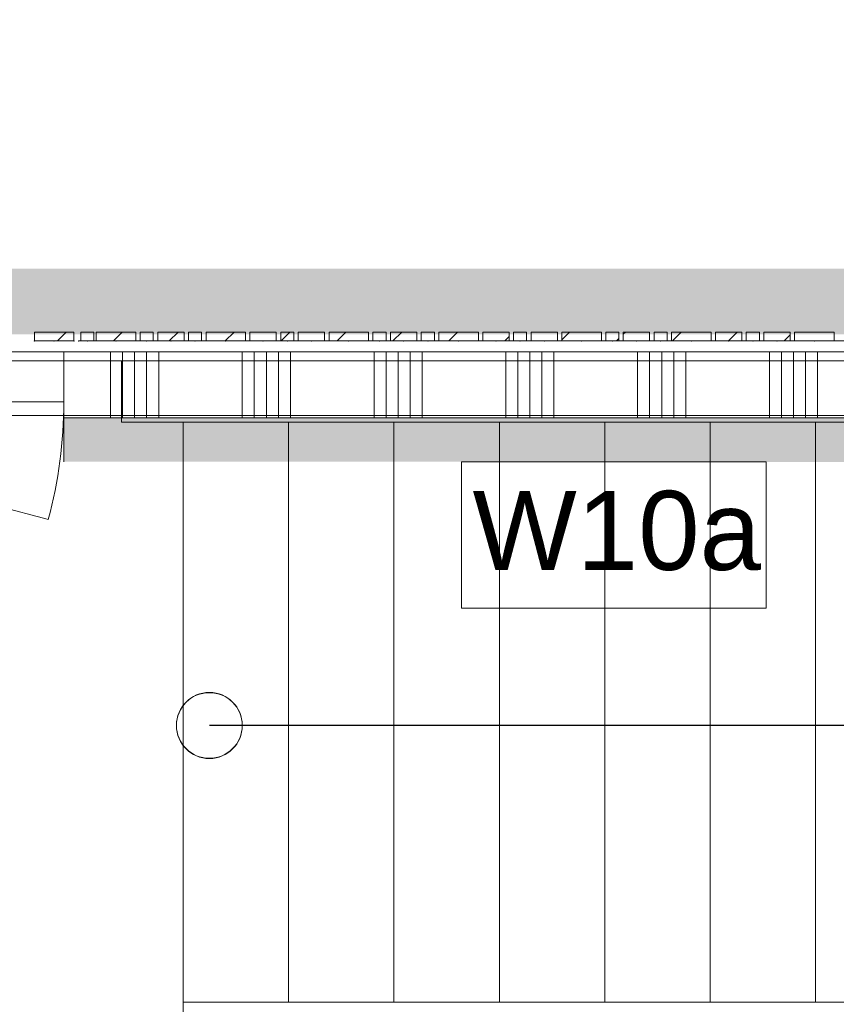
# Model space of a CAD drawing. Header units: millimetres. Extents: x -850 to 154668, y -24973 to 71030.
# Tile 192 of 212: x 75393 to 77252, y 13766 to 16008. Entities that reach past the tile are written whole.
import ezdxf

# ---------------------------------------------------------------- set-up
doc = ezdxf.new("R2010")
doc.units = ezdxf.units.MM
doc.header["$MEASUREMENT"] = 0
doc.linetypes.add('B0703', pattern=[468.700004, 312.5, -156.200004])
for name, color, linetype in [('Info Wandafwerking aanduiding', 7, 'Continuous'), ('Info Wandafwerking aanduiding Doorsnede-arcering', 7, 'Continuous'), ('New_22 NC Binnenwanden', 7, 'Continuous'), ('New_22 NC Binnenwanden Deuren', 7, 'Continuous'), ('New_22 NC Binnenwanden Doorsnede-arcering', 7, 'Continuous'), ('New_23 Vloeren', 7, 'Continuous'), ('New_24 Trappen', 7, 'Continuous'), ('New_Info Wandafwerking aanduiding', 7, 'Continuous'), ('New_Info Wandafwerking aanduiding Doorsnede-arcering', 7, 'Continuous'), ('New_Z Ruimtefuncties Zone omranding', 7, 'Continuous')]:
    doc.layers.add(name, color=color, linetype=linetype)
doc.styles.add('GENERATED_STYLE_1', font='txt')
doc.linetypes.add('Regenwater', pattern='A,0,[1,UO-721 _wandafwerkingen 1e verdieping_2022-06-211.Shx,S=11.404762,R=0,X=0,Y=0.005006],-1499.5,0', length=1499.5)
pattern_1 = [(45, (0, 0), (-63.63961, 63.63961), [])]

# ---------------------------------------------------------------- blocks, each defined once
blk = doc.blocks.new('Slab_1_2', base_point=(74315, 10871.3))
at = {"layer": 'New_24 Trappen', "color": 1, "linetype": 'Continuous', "lineweight": 0, "flags": 128}
blk.add_lwpolyline([(74315, 10871.3), (75625.3, 10871.3), (75625.3, 11011.3), (75765.3, 11011.3), (75765.3, 12326.3), (75765.3, 12326.3), (75765.3, 13776.2), (75765.3, 15091.2), (75625.3, 15091.2), (75625.3, 15230.7), (74315, 15230.7)], close=True, dxfattribs=at)
blk = doc.blocks.new('Slab_4_2', base_point=(42240, 24215))
at = {"layer": 'New_23 Vloeren', "color": 1, "linetype": 'Continuous', "lineweight": 0, "flags": 128}
blk.add_lwpolyline([(73188.6, 11980), (73188.6, 11951.3, 0.414214), (74268, 10871.9), (79555, 10871.9, 0.414214), (80634.4, 11951.3), (80634.4, 14151.3, 0.417125), (79544.2, 15230.7), (74268, 15230.7, 0.414214), (73188.6, 14151.3)], format="xyb", close=True, dxfattribs=at)
blk = doc.blocks.new('Stair_2_2')
at = {"layer": 'New_24 Trappen', "color": 7, "linetype": 'Continuous', "lineweight": 0}
for p, q in [((77434.4, 15091.3), (75765.3, 15091.2)), ((75765.3, 15091.2), (75765.3, 13771.2)), ((75765.3, 15091.2), (75765.3, 13771.2)), ((76005.3, 15091.2), (75765.3, 15091.2)), ((76005.3, 13771.2), (76005.3, 15091.2)), ((76005.3, 15091.2), (76005.3, 13771.2)), ((76245.3, 15091.2), (76005.3, 15091.2)), ((76245.3, 13771.2), (76245.3, 15091.2)), ((76245.3, 15091.2), (76245.3, 13771.2)), ((76485.3, 15091.2), (76245.3, 15091.2)), ((76485.3, 13771.2), (76485.3, 15091.2)), ((76485.3, 15091.2), (76485.3, 13771.2)), ((76725.3, 15091.2), (76485.3, 15091.2)), ((76725.3, 13771.2), (76725.3, 15091.2)), ((76725.3, 15091.2), (76725.3, 13771.2)), ((76965.3, 15091.2), (76725.3, 15091.2)), ((77205.3, 15091.3), (76965.3, 15091.2)), ((76965.3, 13771.2), (76965.3, 15091.2)), ((76965.3, 15091.2), (76965.3, 13771.2)), ((77205.3, 13771.3), (77205.3, 15091.3)), ((77205.3, 15091.3), (77205.3, 13771.3)), ((77434.4, 15091.3), (77205.3, 15091.3)), ((75825.1, 14401.3), (76005.3, 14401.3)), ((76005.3, 14401.3), (77685.3, 14401.3)), ((75765.3, 13771.2), (77914.4, 13771.3)), ((75765.3, 13771.2), (76005.3, 13771.2)), ((76005.3, 13771.2), (76245.3, 13771.2)), ((76245.3, 13771.2), (76485.3, 13771.2)), ((76485.3, 13771.2), (76725.3, 13771.2)), ((76725.3, 13771.2), (76965.3, 13771.2)), ((76965.3, 13771.2), (77205.3, 13771.3)), ((77205.3, 13771.3), (77445.3, 13771.3))]:
    blk.add_line(p, q, dxfattribs=at)
for start, end in [(0, 180), (180, 0)]:
    blk.add_arc((75825.1, 14401.3), 75, start, end, dxfattribs=at)
blk = doc.blocks.new('Stair_3_2')
at = {"layer": 'New_24 Trappen', "color": 7, "linetype": 'Continuous', "lineweight": 0}
for p, q in [((78165.3, 15091.2), (75765.3, 15091.2)), ((75765.3, 15091.2), (75765.3, 13771.2)), ((75765.3, 15091.2), (75765.3, 13771.2)), ((76005.3, 15091.2), (75765.3, 15091.2)), ((76005.3, 13771.2), (76005.3, 15091.2)), ((76005.3, 15091.2), (76005.3, 13771.2)), ((76245.3, 15091.2), (76005.3, 15091.2)), ((76245.3, 13771.2), (76245.3, 15091.2)), ((76245.3, 15091.2), (76245.3, 13771.2)), ((76485.3, 15091.2), (76245.3, 15091.2)), ((76485.3, 13771.2), (76485.3, 15091.2)), ((76485.3, 15091.2), (76485.3, 13771.2)), ((76725.3, 15091.2), (76485.3, 15091.2)), ((76725.3, 13771.2), (76725.3, 15091.2)), ((76725.3, 15091.2), (76725.3, 13771.2)), ((76965.3, 15091.2), (76725.3, 15091.2)), ((76965.3, 13771.2), (76965.3, 15091.2)), ((76965.3, 15091.2), (76965.3, 13771.2)), ((77205.3, 15091.2), (76965.3, 15091.2)), ((77205.3, 13771.2), (77205.3, 15091.2)), ((77205.3, 15091.2), (77205.3, 13771.2)), ((77445.3, 15091.2), (77205.3, 15091.2)), ((75825.1, 14400.6), (76005.3, 14400.6)), ((76005.3, 14400.6), (78165.3, 14400.6)), ((75765.3, 13771.2), (78165.3, 13771.2)), ((75765.3, 13771.2), (76005.3, 13771.2)), ((76005.3, 13771.2), (76245.3, 13771.2)), ((76245.3, 13771.2), (76485.3, 13771.2)), ((76485.3, 13771.2), (76725.3, 13771.2)), ((76725.3, 13771.2), (76965.3, 13771.2)), ((76965.3, 13771.2), (77205.3, 13771.2)), ((77205.3, 13771.2), (77445.3, 13771.2))]:
    blk.add_line(p, q, dxfattribs=at)
for start, end in [(0, 180), (180, 0)]:
    blk.add_arc((75825.1, 14400.6), 75, start, end, dxfattribs=at)
blk = doc.blocks.new('Curtain Wall_14_2')
at = {"layer": 'New_22 NC Binnenwanden Doorsnede-arcering', "linetype": 'Continuous', "lineweight": 0, "true_color": 0x000000}
h = blk.add_hatch(dxfattribs=at)
h.set_pattern_fill('310_Naaldhout__01__0002', color=18, style=0, pattern_type=2)
h.set_pattern_definition(pattern_1)
h.paths.add_polyline_path([(75516.7, 15296.3), (75426.7, 15296.3), (75426.7, 15276.3), (75516.7, 15276.3)])
at = {"layer": 'New_22 NC Binnenwanden', "color": 7, "linetype": 'Continuous', "lineweight": 0}
for p, q in [((75516.7, 15296.3), (75426.7, 15296.3)), ((75426.7, 15296.3), (75426.7, 15276.3)), ((75516.7, 15296.3), (75516.7, 15276.3)), ((75516.7, 15276.3), (75426.7, 15276.3))]:
    blk.add_line(p, q, dxfattribs=at)
at = {"layer": 'New_22 NC Binnenwanden', "color": 9, "linetype": 'B0703', "lineweight": 0}
for p, q in [((75426.7, 15276.3), (75471.7, 15276.3)), ((75426.7, 15276.3), (75426.7, 15276.3)), ((75471.7, 15276.3), (75516.7, 15276.3)), ((75516.7, 15276.3), (75516.7, 15276.3))]:
    blk.add_line(p, q, dxfattribs=at)
at = {"layer": 'New_22 NC Binnenwanden', "color": 1, "linetype": 'Continuous', "lineweight": 0}
for p, q in [((75426.7, 15276.3), (75426.7, 15276.3)), ((75471.7, 15276.3), (75426.7, 15276.3)), ((75516.7, 15276.3), (75471.7, 15276.3))]:
    blk.add_line(p, q, dxfattribs=at)
at = {"layer": 'New_22 NC Binnenwanden', "color": 9, "linetype": 'B0703', "lineweight": 0}
for p in [(75426.7, 15276.3), (75471.7, 15276.3), (75471.7, 15276.3), (75516.7, 15276.3)]:
    blk.add_point(p, dxfattribs=at)
at = {"layer": 'New_22 NC Binnenwanden', "color": 1, "linetype": 'Continuous', "lineweight": 0}
for p in [(75426.7, 15276.3), (75471.7, 15276.3), (75471.7, 15276.3), (75516.7, 15276.3), (75516.7, 15276.3)]:
    blk.add_point(p, dxfattribs=at)
blk = doc.blocks.new('Curtain Wall_101_2')
at = {"layer": 'New_22 NC Binnenwanden Doorsnede-arcering', "linetype": 'Continuous', "lineweight": 0, "true_color": 0x000000}
h = blk.add_hatch(dxfattribs=at)
h.set_pattern_fill('310_Naaldhout__01__0002', color=18, style=0, pattern_type=2)
h.set_pattern_definition(pattern_1)
h.paths.add_polyline_path([(75532.2, 15296.3), (75532.2, 15276.3), (75562.2, 15276.3), (75562.2, 15296.3)])
h = blk.add_hatch(dxfattribs=at)
h.set_pattern_fill('310_Naaldhout__01__0002', color=18, style=0, pattern_type=2)
h.set_pattern_definition(pattern_1)
h.paths.add_polyline_path([(75567.5, 15296.3), (75567.5, 15276.3), (75657.5, 15276.3), (75657.5, 15296.3)])
h = blk.add_hatch(dxfattribs=at)
h.set_pattern_fill('310_Naaldhout__01__0002', color=18, style=0, pattern_type=2)
h.set_pattern_definition(pattern_1)
h.paths.add_polyline_path([(75667.5, 15296.3), (75667.5, 15276.3), (75697.5, 15276.3), (75697.5, 15296.3)])
h = blk.add_hatch(dxfattribs=at)
h.set_pattern_fill('310_Naaldhout__01__0002', color=18, style=0, pattern_type=2)
h.set_pattern_definition(pattern_1)
h.paths.add_polyline_path([(75707.5, 15296.3), (75707.5, 15276.3), (75767.5, 15276.3), (75767.5, 15296.3)])
h = blk.add_hatch(dxfattribs=at)
h.set_pattern_fill('310_Naaldhout__01__0002', color=18, style=0, pattern_type=2)
h.set_pattern_definition(pattern_1)
h.paths.add_polyline_path([(75777.5, 15296.3), (75777.5, 15276.3), (75807.5, 15276.3), (75807.5, 15296.3)])
h = blk.add_hatch(dxfattribs=at)
h.set_pattern_fill('310_Naaldhout__01__0002', color=18, style=0, pattern_type=2)
h.set_pattern_definition(pattern_1)
h.paths.add_polyline_path([(75817.5, 15296.3), (75817.5, 15276.3), (75907.5, 15276.3), (75907.5, 15296.3)])
h = blk.add_hatch(dxfattribs=at)
h.set_pattern_fill('310_Naaldhout__01__0002', color=18, style=0, pattern_type=2)
h.set_pattern_definition(pattern_1)
h.paths.add_polyline_path([(75917.5, 15296.3), (75917.5, 15276.3), (75977.5, 15276.3), (75977.5, 15296.3)])
h = blk.add_hatch(dxfattribs=at)
h.set_pattern_fill('310_Naaldhout__01__0002', color=18, style=0, pattern_type=2)
h.set_pattern_definition(pattern_1)
h.paths.add_polyline_path([(75987.5, 15296.3), (75987.5, 15276.3), (76017.5, 15276.3), (76017.5, 15296.3)])
h = blk.add_hatch(dxfattribs=at)
h.set_pattern_fill('310_Naaldhout__01__0002', color=18, style=0, pattern_type=2)
h.set_pattern_definition(pattern_1)
h.paths.add_polyline_path([(76027.5, 15296.3), (76027.5, 15276.3), (76087.5, 15276.3), (76087.5, 15296.3)])
h = blk.add_hatch(dxfattribs=at)
h.set_pattern_fill('310_Naaldhout__01__0002', color=18, style=0, pattern_type=2)
h.set_pattern_definition(pattern_1)
h.paths.add_polyline_path([(76097.5, 15296.3), (76097.5, 15276.3), (76187.5, 15276.3), (76187.5, 15296.3)])
h = blk.add_hatch(dxfattribs=at)
h.set_pattern_fill('310_Naaldhout__01__0002', color=18, style=0, pattern_type=2)
h.set_pattern_definition(pattern_1)
h.paths.add_polyline_path([(76197.5, 15296.3), (76197.5, 15276.3), (76227.5, 15276.3), (76227.5, 15296.3)])
h = blk.add_hatch(dxfattribs=at)
h.set_pattern_fill('310_Naaldhout__01__0002', color=18, style=0, pattern_type=2)
h.set_pattern_definition(pattern_1)
h.paths.add_polyline_path([(76237.5, 15296.3), (76237.5, 15276.3), (76297.5, 15276.3), (76297.5, 15296.3)])
h = blk.add_hatch(dxfattribs=at)
h.set_pattern_fill('310_Naaldhout__01__0002', color=18, style=0, pattern_type=2)
h.set_pattern_definition(pattern_1)
h.paths.add_polyline_path([(76307.5, 15296.3), (76307.5, 15276.3), (76337.5, 15276.3), (76337.5, 15296.3)])
h = blk.add_hatch(dxfattribs=at)
h.set_pattern_fill('310_Naaldhout__01__0002', color=18, style=0, pattern_type=2)
h.set_pattern_definition(pattern_1)
h.paths.add_polyline_path([(76347.5, 15296.3), (76347.5, 15276.3), (76437.5, 15276.3), (76437.5, 15296.3)])
h = blk.add_hatch(dxfattribs=at)
h.set_pattern_fill('310_Naaldhout__01__0002', color=18, style=0, pattern_type=2)
h.set_pattern_definition(pattern_1)
h.paths.add_polyline_path([(76447.5, 15296.3), (76447.5, 15276.3), (76507.5, 15276.3), (76507.5, 15296.3)])
h = blk.add_hatch(dxfattribs=at)
h.set_pattern_fill('310_Naaldhout__01__0002', color=18, style=0, pattern_type=2)
h.set_pattern_definition(pattern_1)
h.paths.add_polyline_path([(76517.5, 15296.3), (76517.5, 15276.3), (76547.5, 15276.3), (76547.5, 15296.3)])
h = blk.add_hatch(dxfattribs=at)
h.set_pattern_fill('310_Naaldhout__01__0002', color=18, style=0, pattern_type=2)
h.set_pattern_definition(pattern_1)
h.paths.add_polyline_path([(76557.5, 15296.3), (76557.5, 15276.3), (76617.5, 15276.3), (76617.5, 15296.3)])
h = blk.add_hatch(dxfattribs=at)
h.set_pattern_fill('310_Naaldhout__01__0002', color=18, style=0, pattern_type=2)
h.set_pattern_definition(pattern_1)
h.paths.add_polyline_path([(76627.5, 15296.3), (76627.5, 15276.3), (76717.5, 15276.3), (76717.5, 15296.3)])
h = blk.add_hatch(dxfattribs=at)
h.set_pattern_fill('310_Naaldhout__01__0002', color=18, style=0, pattern_type=2)
h.set_pattern_definition(pattern_1)
h.paths.add_polyline_path([(76727.5, 15296.3), (76727.5, 15276.3), (76757.5, 15276.3), (76757.5, 15296.3)])
h = blk.add_hatch(dxfattribs=at)
h.set_pattern_fill('310_Naaldhout__01__0002', color=18, style=0, pattern_type=2)
h.set_pattern_definition(pattern_1)
h.paths.add_polyline_path([(76767.5, 15296.3), (76767.5, 15276.3), (76827.5, 15276.3), (76827.5, 15296.3)])
h = blk.add_hatch(dxfattribs=at)
h.set_pattern_fill('310_Naaldhout__01__0002', color=18, style=0, pattern_type=2)
h.set_pattern_definition(pattern_1)
h.paths.add_polyline_path([(76837.5, 15296.3), (76837.5, 15276.3), (76867.5, 15276.3), (76867.5, 15296.3)])
h = blk.add_hatch(dxfattribs=at)
h.set_pattern_fill('310_Naaldhout__01__0002', color=18, style=0, pattern_type=2)
h.set_pattern_definition(pattern_1)
h.paths.add_polyline_path([(76877.5, 15296.3), (76877.5, 15276.3), (76967.5, 15276.3), (76967.5, 15296.3)])
h = blk.add_hatch(dxfattribs=at)
h.set_pattern_fill('310_Naaldhout__01__0002', color=18, style=0, pattern_type=2)
h.set_pattern_definition(pattern_1)
h.paths.add_polyline_path([(76977.5, 15296.3), (76977.5, 15276.3), (77037.5, 15276.3), (77037.5, 15296.3)])
h = blk.add_hatch(dxfattribs=at)
h.set_pattern_fill('310_Naaldhout__01__0002', color=18, style=0, pattern_type=2)
h.set_pattern_definition(pattern_1)
h.paths.add_polyline_path([(77047.5, 15296.3), (77047.5, 15276.3), (77077.5, 15276.3), (77077.5, 15296.3)])
h = blk.add_hatch(dxfattribs=at)
h.set_pattern_fill('310_Naaldhout__01__0002', color=18, style=0, pattern_type=2)
h.set_pattern_definition(pattern_1)
h.paths.add_polyline_path([(77087.5, 15296.3), (77087.5, 15276.3), (77147.5, 15276.3), (77147.5, 15296.3)])
h = blk.add_hatch(dxfattribs=at)
h.set_pattern_fill('310_Naaldhout__01__0002', color=18, style=0, pattern_type=2)
h.set_pattern_definition(pattern_1)
h.paths.add_polyline_path([(77157.5, 15296.3), (77157.5, 15276.3), (77247.5, 15276.3), (77247.5, 15296.3)])
at = {"layer": 'New_22 NC Binnenwanden', "color": 7, "linetype": 'Continuous', "lineweight": 0}
for p, q in [((75562.2, 15296.3), (75532.2, 15296.3)), ((75532.2, 15296.3), (75532.2, 15276.3)), ((75562.2, 15296.3), (75562.2, 15276.3)), ((75567.5, 15296.3), (75567.5, 15276.3)), ((75657.5, 15296.3), (75567.5, 15296.3)), ((75657.5, 15296.3), (75657.5, 15276.3)), ((75667.5, 15296.3), (75667.5, 15276.3)), ((75697.5, 15296.3), (75667.5, 15296.3)), ((75697.5, 15296.3), (75697.5, 15276.3)), ((75707.5, 15296.3), (75707.5, 15276.3)), ((75767.5, 15296.3), (75707.5, 15296.3)), ((75767.5, 15296.3), (75767.5, 15276.3)), ((75777.5, 15296.3), (75777.5, 15276.3)), ((75807.5, 15296.3), (75777.5, 15296.3)), ((75807.5, 15296.3), (75807.5, 15276.3)), ((75907.5, 15296.3), (75817.5, 15296.3)), ((75817.5, 15296.3), (75817.5, 15276.3)), ((75907.5, 15296.3), (75907.5, 15276.3)), ((75917.5, 15296.3), (75917.5, 15276.3)), ((75977.5, 15296.3), (75917.5, 15296.3)), ((75977.5, 15296.3), (75977.5, 15276.3)), ((75987.5, 15296.3), (75987.5, 15276.3)), ((76017.5, 15296.3), (75987.5, 15296.3)), ((76017.5, 15296.3), (76017.5, 15276.3)), ((76027.5, 15296.3), (76027.5, 15276.3)), ((76087.5, 15296.3), (76027.5, 15296.3)), ((76087.5, 15296.3), (76087.5, 15276.3)), ((76097.5, 15296.3), (76097.5, 15276.3)), ((76187.5, 15296.3), (76097.5, 15296.3)), ((76187.5, 15296.3), (76187.5, 15276.3)), ((76197.5, 15296.3), (76197.5, 15276.3)), ((76227.5, 15296.3), (76197.5, 15296.3)), ((76227.5, 15296.3), (76227.5, 15276.3)), ((76237.5, 15296.3), (76237.5, 15276.3)), ((76297.5, 15296.3), (76237.5, 15296.3)), ((76297.5, 15296.3), (76297.5, 15276.3)), ((76307.5, 15296.3), (76307.5, 15276.3)), ((76337.5, 15296.3), (76307.5, 15296.3)), ((76337.5, 15296.3), (76337.5, 15276.3)), ((76347.5, 15296.3), (76347.5, 15276.3)), ((76437.5, 15296.3), (76347.5, 15296.3)), ((76437.5, 15296.3), (76437.5, 15276.3)), ((76447.5, 15296.3), (76447.5, 15276.3)), ((76507.5, 15296.3), (76447.5, 15296.3)), ((76507.5, 15296.3), (76507.5, 15276.3)), ((76517.5, 15296.3), (76517.5, 15276.3)), ((76547.5, 15296.3), (76517.5, 15296.3)), ((76547.5, 15296.3), (76547.5, 15276.3)), ((76557.5, 15296.3), (76557.5, 15276.3)), ((76617.5, 15296.3), (76557.5, 15296.3)), ((76617.5, 15296.3), (76617.5, 15276.3)), ((76627.5, 15296.3), (76627.5, 15276.3)), ((76717.5, 15296.3), (76627.5, 15296.3)), ((76717.5, 15296.3), (76717.5, 15276.3)), ((76727.5, 15296.3), (76727.5, 15276.3)), ((76757.5, 15296.3), (76727.5, 15296.3)), ((76757.5, 15296.3), (76757.5, 15276.3)), ((76767.5, 15296.3), (76767.5, 15276.3)), ((76827.5, 15296.3), (76767.5, 15296.3)), ((76827.5, 15296.3), (76827.5, 15276.3)), ((76837.5, 15296.3), (76837.5, 15276.3)), ((76867.5, 15296.3), (76837.5, 15296.3)), ((76867.5, 15296.3), (76867.5, 15276.3)), ((76877.5, 15296.3), (76877.5, 15276.3)), ((76967.5, 15296.3), (76877.5, 15296.3)), ((76967.5, 15296.3), (76967.5, 15276.3)), ((76977.5, 15296.3), (76977.5, 15276.3)), ((77037.5, 15296.3), (76977.5, 15296.3)), ((77037.5, 15296.3), (77037.5, 15276.3)), ((77047.5, 15296.3), (77047.5, 15276.3)), ((77077.5, 15296.3), (77047.5, 15296.3)), ((77077.5, 15296.3), (77077.5, 15276.3)), ((77087.5, 15296.3), (77087.5, 15276.3)), ((77147.5, 15296.3), (77087.5, 15296.3)), ((77147.5, 15296.3), (77147.5, 15276.3)), ((77157.5, 15296.3), (77157.5, 15276.3)), ((77247.5, 15296.3), (77157.5, 15296.3)), ((77247.5, 15296.3), (77247.5, 15276.3)), ((75562.2, 15276.3), (75532.2, 15276.3)), ((75657.5, 15276.3), (75567.5, 15276.3)), ((75697.5, 15276.3), (75667.5, 15276.3)), ((75767.5, 15276.3), (75707.5, 15276.3)), ((75807.5, 15276.3), (75777.5, 15276.3)), ((75907.5, 15276.3), (75817.5, 15276.3)), ((75977.5, 15276.3), (75917.5, 15276.3)), ((76017.5, 15276.3), (75987.5, 15276.3)), ((76087.5, 15276.3), (76027.5, 15276.3)), ((76187.5, 15276.3), (76097.5, 15276.3)), ((76227.5, 15276.3), (76197.5, 15276.3)), ((76297.5, 15276.3), (76237.5, 15276.3)), ((76337.5, 15276.3), (76307.5, 15276.3)), ((76437.5, 15276.3), (76347.5, 15276.3)), ((76507.5, 15276.3), (76447.5, 15276.3)), ((76547.5, 15276.3), (76517.5, 15276.3)), ((76617.5, 15276.3), (76557.5, 15276.3)), ((76717.5, 15276.3), (76627.5, 15276.3)), ((76757.5, 15276.3), (76727.5, 15276.3)), ((76827.5, 15276.3), (76767.5, 15276.3)), ((76867.5, 15276.3), (76837.5, 15276.3)), ((76967.5, 15276.3), (76877.5, 15276.3)), ((77037.5, 15276.3), (76977.5, 15276.3)), ((77077.5, 15276.3), (77047.5, 15276.3)), ((77147.5, 15276.3), (77087.5, 15276.3)), ((77247.5, 15276.3), (77157.5, 15276.3))]:
    blk.add_line(p, q, dxfattribs=at)
at = {"layer": 'New_22 NC Binnenwanden', "color": 9, "linetype": 'B0703', "lineweight": 0}
for p, q in [((75527.5, 15276.3), (75547.2, 15276.3)), ((75547.2, 15276.3), (75612.5, 15276.3)), ((75612.5, 15276.3), (75682.5, 15276.3)), ((75682.5, 15276.3), (75737.5, 15276.3)), ((75737.5, 15276.3), (75792.5, 15276.3)), ((75792.5, 15276.3), (75862.5, 15276.3)), ((75862.5, 15276.3), (75947.5, 15276.3)), ((75947.5, 15276.3), (76002.5, 15276.3)), ((76002.5, 15276.3), (76057.5, 15276.3)), ((76057.5, 15276.3), (76142.5, 15276.3)), ((76142.5, 15276.3), (76212.5, 15276.3)), ((76212.5, 15276.3), (76267.5, 15276.3)), ((76267.5, 15276.3), (76322.5, 15276.3)), ((76322.5, 15276.3), (76392.5, 15276.3)), ((76392.5, 15276.3), (76477.5, 15276.3)), ((76477.5, 15276.3), (76532.5, 15276.3)), ((76532.5, 15276.3), (76587.5, 15276.3)), ((76587.5, 15276.3), (76672.5, 15276.3)), ((76672.5, 15276.3), (76742.5, 15276.3)), ((76742.5, 15276.3), (76797.5, 15276.3)), ((76797.5, 15276.3), (76852.5, 15276.3)), ((76852.5, 15276.3), (76922.5, 15276.3)), ((76922.5, 15276.3), (77007.5, 15276.3)), ((77007.5, 15276.3), (77062.5, 15276.3)), ((77062.5, 15276.3), (77117.5, 15276.3)), ((77117.5, 15276.3), (77202.5, 15276.3)), ((77202.5, 15276.3), (77272.5, 15276.3))]:
    blk.add_line(p, q, dxfattribs=at)
at = {"layer": 'New_22 NC Binnenwanden', "color": 1, "linetype": 'Continuous', "lineweight": 0}
for p, q in [((75527.5, 15276.3), (75547.2, 15276.3)), ((75547.2, 15276.3), (75612.5, 15276.3)), ((75612.5, 15276.3), (75682.5, 15276.3)), ((75682.5, 15276.3), (75737.5, 15276.3)), ((75737.5, 15276.3), (75792.5, 15276.3)), ((75792.5, 15276.3), (75862.5, 15276.3)), ((75862.5, 15276.3), (75947.5, 15276.3)), ((75947.5, 15276.3), (76002.5, 15276.3)), ((76002.5, 15276.3), (76057.5, 15276.3)), ((76057.5, 15276.3), (76142.5, 15276.3)), ((76142.5, 15276.3), (76212.5, 15276.3)), ((76212.5, 15276.3), (76267.5, 15276.3)), ((76267.5, 15276.3), (76322.5, 15276.3)), ((76322.5, 15276.3), (76392.5, 15276.3)), ((76392.5, 15276.3), (76477.5, 15276.3)), ((76477.5, 15276.3), (76532.5, 15276.3)), ((76532.5, 15276.3), (76587.5, 15276.3)), ((76587.5, 15276.3), (76672.5, 15276.3)), ((76672.5, 15276.3), (76742.5, 15276.3)), ((76742.5, 15276.3), (76797.5, 15276.3)), ((76797.5, 15276.3), (76852.5, 15276.3)), ((76852.5, 15276.3), (76922.5, 15276.3)), ((76922.5, 15276.3), (77007.5, 15276.3)), ((77007.5, 15276.3), (77062.5, 15276.3)), ((77062.5, 15276.3), (77117.5, 15276.3)), ((77117.5, 15276.3), (77202.5, 15276.3)), ((77202.5, 15276.3), (77272.5, 15276.3))]:
    blk.add_line(p, q, dxfattribs=at)
at = {"layer": 'New_22 NC Binnenwanden', "color": 9, "linetype": 'B0703', "lineweight": 0}
for p in [(75527.5, 15276.3), (75547.2, 15276.3), (75612.5, 15276.3), (75682.5, 15276.3), (75737.5, 15276.3), (75792.5, 15276.3), (75862.5, 15276.3), (75947.5, 15276.3), (76002.5, 15276.3), (76057.5, 15276.3), (76142.5, 15276.3), (76212.5, 15276.3), (76267.5, 15276.3), (76322.5, 15276.3), (76392.5, 15276.3), (76477.5, 15276.3), (76532.5, 15276.3), (76587.5, 15276.3), (76672.5, 15276.3), (76742.5, 15276.3), (76797.5, 15276.3), (76852.5, 15276.3), (76922.5, 15276.3), (77007.5, 15276.3), (77062.5, 15276.3), (77117.5, 15276.3), (77202.5, 15276.3)]:
    blk.add_point(p, dxfattribs=at)
at = {"layer": 'New_22 NC Binnenwanden', "color": 1, "linetype": 'Continuous', "lineweight": 0}
for p in [(75527.5, 15276.3), (75547.2, 15276.3), (75612.5, 15276.3), (75682.5, 15276.3), (75737.5, 15276.3), (75792.5, 15276.3), (75862.5, 15276.3), (75947.5, 15276.3), (76002.5, 15276.3), (76057.5, 15276.3), (76142.5, 15276.3), (76212.5, 15276.3), (76267.5, 15276.3), (76322.5, 15276.3), (76392.5, 15276.3), (76477.5, 15276.3), (76532.5, 15276.3), (76587.5, 15276.3), (76672.5, 15276.3), (76742.5, 15276.3), (76797.5, 15276.3), (76852.5, 15276.3), (76922.5, 15276.3), (77007.5, 15276.3), (77062.5, 15276.3), (77117.5, 15276.3), (77202.5, 15276.3)]:
    blk.add_point(p, dxfattribs=at)
blk = doc.blocks.new('Wall_293_2', base_point=(75493.7, 15101.3))
at = {"layer": 'Info Wandafwerking aanduiding Doorsnede-arcering', "linetype": 'Continuous', "lineweight": 0, "true_color": 0xd21034}
blk.add_hatch(color=242, dxfattribs=at).paths.add_polyline_path([(75493.7, 15001.3), (79555, 15000.7), (79555, 15100.7), (75493.7, 15101.3)])
at = {"layer": 'Info Wandafwerking aanduiding', "color": 9, "linetype": 'Continuous', "lineweight": 0, "flags": 128}
blk.add_lwpolyline([(75493.7, 15001.3), (75493.7, 15101.3)], dxfattribs=at)
blk = doc.blocks.new('*X2589')
at = {"layer": 'New_22 NC Binnenwanden Doorsnede-arcering', "color": 254, "linetype": 'Continuous', "lineweight": 0, "true_color": 0xe9ebeb}
for p, q in [((75600, 15251.3), (75600, 15101.3)), ((75627.4, 15251.3), (75627.4, 15101.3)), ((75654.9, 15251.3), (75654.9, 15101.3)), ((75682.3, 15251.3), (75682.3, 15101.3)), ((75709.7, 15251.3), (75709.7, 15101.3)), ((75900, 15251.3), (75900, 15101.3)), ((75927.4, 15251.3), (75927.4, 15101.3)), ((75954.9, 15251.3), (75954.9, 15101.3)), ((75982.3, 15251.3), (75982.3, 15101.3)), ((76009.7, 15251.3), (76009.7, 15101.3)), ((76200, 15251.3), (76200, 15101.3)), ((76227.4, 15251.3), (76227.4, 15101.3)), ((76254.9, 15251.3), (76254.9, 15101.3)), ((76282.3, 15251.3), (76282.3, 15101.3)), ((76309.7, 15251.3), (76309.7, 15101.3)), ((76500, 15251.3), (76500, 15101.3)), ((76527.4, 15251.3), (76527.4, 15101.3)), ((76554.9, 15251.3), (76554.9, 15101.3)), ((76582.3, 15251.3), (76582.3, 15101.3)), ((76609.7, 15251.3), (76609.7, 15101.3)), ((76800, 15251.3), (76800, 15101.3)), ((76827.4, 15251.3), (76827.4, 15101.3)), ((76854.9, 15251.3), (76854.9, 15101.3)), ((76882.3, 15251.3), (76882.3, 15101.3)), ((76909.7, 15251.3), (76909.7, 15101.3)), ((77100, 15251.3), (77100, 15101.3)), ((77127.4, 15251.3), (77127.4, 15101.3)), ((77154.9, 15251.3), (77154.9, 15101.3)), ((77182.3, 15251.3), (77182.3, 15101.3)), ((77209.7, 15251.3), (77209.7, 15101.3))]:
    blk.add_line(p, q, dxfattribs=at)
blk = doc.blocks.new('D1 22_11')
at = {"layer": 'New_22 NC Binnenwanden Deuren', "color": 1, "linetype": 'Continuous', "lineweight": 0}
for q in [(-481.8, 267.6), (-517, 0)]:
    blk.add_line((517, 0), q, dxfattribs=at)
at = {"layer": 'New_22 NC Binnenwanden Deuren', "color": 7, "linetype": 'Continuous', "lineweight": 0}
for p, q in [((-517, 0), (-517, 36)), ((517, 0), (517, 36)), ((-517, -114), (-517, 0)), ((-517, -114), (-517, 0)), ((517, -114), (517, 0)), ((517, -114), (517, 0))]:
    blk.add_line(p, q, dxfattribs=at)
at = {"layer": 'New_22 NC Binnenwanden Deuren', "color": 1, "linetype": 'Continuous', "lineweight": 0}
blk.add_arc((517, 0), 1034, 165, 180, dxfattribs=at)
blk = doc.blocks.new('Wall_513_2', base_point=(79555, 15251.3))
at = {"layer": 'New_22 NC Binnenwanden', "color": 8, "linetype": 'Continuous', "lineweight": 0, "true_color": 0x778488}
for p, q in [((75493.7, 15251.3), (75493.7, 15137.3)), ((75493.7, 15137.3), (75493.7, 15101.3))]:
    blk.add_line(p, q, dxfattribs=at)
at = {"layer": 'New_22 NC Binnenwanden', "color": 8, "linetype": 'Continuous', "lineweight": 0, "true_color": 0x778488, "flags": 128}
for points in [[(79555, 15251.3), (75493.7, 15251.3)], [(75493.7, 15101.3), (79555, 15101.3)]]:
    blk.add_lwpolyline(points, dxfattribs=at)
at = {"layer": 'New_22 NC Binnenwanden', "color": 8, "lineweight": 0, "true_color": 0x778488}
blk.add_blockref('*X2589', (0, 0), dxfattribs=at)
at = {"layer": 'New_22 NC Binnenwanden Deuren', "color": 1, "linetype": 'Continuous', "lineweight": 0, "zscale": 1000, "rotation": 180}
blk.add_blockref('D1 22_11', (74976.7, 15137.3), dxfattribs=at)
blk = doc.blocks.new('Wall_600_2', base_point=(79560, 15366))
at = {"layer": 'New_Info Wandafwerking aanduiding Doorsnede-arcering', "linetype": 'Continuous', "lineweight": 0, "true_color": 0x99a3a6}
blk.add_hatch(color=253, dxfattribs=at).paths.add_polyline_path([(79560, 15441), (74268, 15441), (74268, 15291), (79560, 15291)])

msp = doc.modelspace()

# ---------------------------------------------------------------- linework, layer by layer
at = {"layer": 'Info Wandafwerking aanduiding', "color": 9, "linetype": 'Continuous', "lineweight": 0, "flags": 128}
msp.add_lwpolyline([(76399.3, 15001.2), (77092.8, 15001.2), (77092.8, 14668.3), (76399.3, 14668.3)], close=True, dxfattribs=at)
at = {"layer": 'New_Z Ruimtefuncties Zone omranding', "color": 41, "linetype": 'Continuous', "lineweight": 0, "true_color": 0xffeeaa, "flags": 128}
msp.add_lwpolyline([(74415, 8950.1), (87860, 8949.7), (87860, 4750), (89710, 4750), (89710, 17150), (89710, 21350), (87860, 21350), (87860, 17150), (80560, 17150), (74416.7, 17150), (74416.7, 15251.3), (79555, 15251.3), (79555, 15250.4, -0.414214), (80655.4, 14150), (80655, 14150), (80655, 11950), (80654.6, 11950, -0.414214), (79555, 10850.4), (74415, 10850.4)], format="xyb", close=True, dxfattribs=at)
msp.add_lwpolyline([(74314.7, 15106.3), (74314.7, 10996.3), (79575.1, 10996.3), (79575.1, 15106.3)], close=True, dxfattribs=at)

# ---------------------------------------------------------------- block references
at = {"layer": 'Info Wandafwerking aanduiding', "color": 1, "lineweight": 0}
msp.add_blockref('Wall_293_2', (75493.7, 15101.3), dxfattribs=at)
at = {"layer": 'New_22 NC Binnenwanden', "linetype": 'Continuous', "lineweight": 0}
for name in ['Curtain Wall_14_2', 'Curtain Wall_101_2']:
    msp.add_blockref(name, (0, 0), dxfattribs=at)
at = {"layer": 'New_22 NC Binnenwanden', "color": 8, "lineweight": 0, "true_color": 0x778488}
msp.add_blockref('Wall_513_2', (79555, 15251.3), dxfattribs=at)
at = {"layer": 'New_23 Vloeren', "color": 1, "linetype": 'Continuous', "lineweight": 0}
msp.add_blockref('Slab_4_2', (42240, 24215), dxfattribs=at)
at = {"layer": 'New_24 Trappen', "color": 1, "linetype": 'Continuous', "lineweight": 0}
msp.add_blockref('Slab_1_2', (74315, 10871.3), dxfattribs=at)
at = {"layer": 'New_24 Trappen', "color": 7, "linetype": 'Regenwater', "lineweight": 0}
for name in ['Stair_2_2', 'Stair_3_2']:
    msp.add_blockref(name, (0, 0), dxfattribs=at)
at = {"layer": 'New_Info Wandafwerking aanduiding', "color": 1, "lineweight": 0}
msp.add_blockref('Wall_600_2', (79560, 15366), dxfattribs=at)

# ---------------------------------------------------------------- texts
at = {"layer": 'Info Wandafwerking aanduiding', "color": 2, "linetype": 'Continuous', "lineweight": 0, "insert": (76424.3, 14935), "char_height": 180, "attachment_point": 1, "style": 'GENERATED_STYLE_1'}
msp.add_mtext('\\A1;{\\pql;\\fArial|b0|i0|c0|p38;W10a}', dxfattribs=at)

doc.saveas('drawing.dxf')
